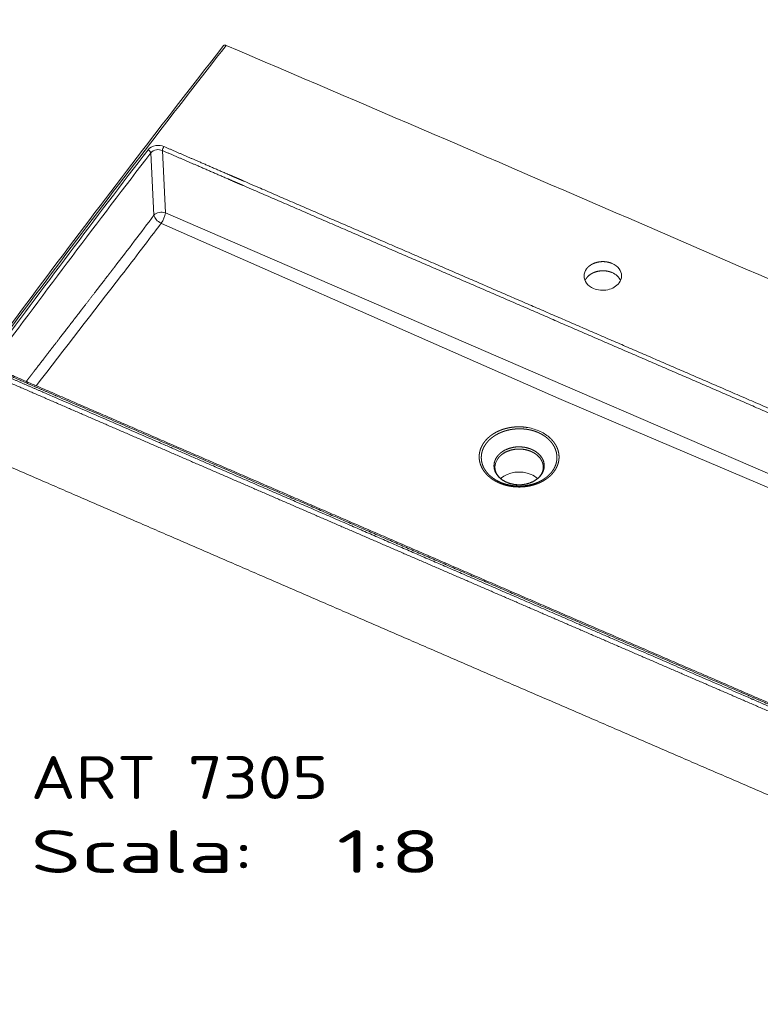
# Model space of a CAD drawing. Extents: x 0 to 420, y 0 to 297.
# Tile 6 of 8: x 262 to 349, y 73 to 188. Entities that reach past the tile are written whole.
import ezdxf
from ezdxf.enums import TextEntityAlignment as Align

# ---------------------------------------------------------------- set-up
doc = ezdxf.new("R2010")
doc.units = 0
doc.layers.get('0').update_dxf_attribs({"lineweight": 13})
doc.styles.get("Standard").update_dxf_attribs({"font": 'isocp.shx'})
doc.dimstyles.get("Standard").update_dxf_attribs({"dimtxt": 2.5, "dimasz": 2.5, "dimexe": 1.25, "dimexo": 0.625, "dimtad": 1, "dimcen": 2.5, "dimadec": 0, "dimazin": 0, "dimtfac": 1, "dimtmove": 0, "dimatfit": 0, "dimfxl": 0, "dimarcsym": 0})

# ---------------------------------------------------------------- blocks, each defined once
blk = doc.blocks.new('*D')
at = {"color": 7, "lineweight": 5, "ltscale": 0.273251}
blk.add_line((262.15, 257.49), (262.15, 268.42), dxfattribs=at)
at = {"color": 7, "lineweight": 5, "ltscale": 0.273063}
blk.add_line((290.15, 257.5), (290.15, 268.42), dxfattribs=at)
at = {"color": 7, "lineweight": 5, "ltscale": 0.271274}
blk.add_line((290.15, 257.5), (290.15, 268.35), dxfattribs=at)
at = {"color": 7, "lineweight": 5, "ltscale": 0.271459}
blk.add_line((352.59, 257.49), (352.59, 268.35), dxfattribs=at)
at = {"color": 7, "lineweight": 5, "ltscale": 0.111539}
blk.add_line((97, 261.34), (97, 265.8), dxfattribs=at)
at = {"color": 7, "lineweight": 5, "ltscale": 0.062727}
blk.add_line((153, 263.29), (153, 265.8), dxfattribs=at)
at = {"color": 7, "lineweight": 5}
for p, q in [((290.15, 266.42), (262.15, 266.42)), ((352.59, 266.35), (290.15, 266.35)), ((153, 263.8), (97, 263.8)), ((69.17, 260.1), (69.17, 238.1)), ((212.38, 255.1), (20.89, 255.1)), ((22.89, 255.1), (22.89, 229.1)), ((351.56, 255.49), (248.42, 255.49)), ((250.42, 225.99), (250.42, 255.49)), ((90.39, 243.1), (67.17, 243.1)), ((161, 234.64), (140.66, 234.64)), ((301.64, 225.99), (248.42, 225.99)), ((22.08, 96.41), (22.08, 188.38)), ((127, 188.38), (231.89, 188.38)), ((229.89, 142.38), (229.89, 188.38)), ((35.02, 186.38), (35.02, 73.48)), ((214.97, 186.38), (214.97, 73.48)), ((109.46, 180.84), (128.18, 172.31)), ((106.71, 151.26), (129.06, 140.4)), ((132.86, 142.38), (231.89, 142.38)), ((35.02, 75.48), (214.97, 75.48))]:
    blk.add_line(p, q, dxfattribs=at)
at = {"color": 7, "lineweight": 5, "ltscale": 0.499265}
blk.add_line((315.84, 235.53), (315.84, 255.5), dxfattribs=at)
at = {"color": 7, "lineweight": 5, "ltscale": 0.413614}
blk.add_line((166.65, 252.64), (166.65, 236.1), dxfattribs=at)
at = {"color": 7, "lineweight": 5, "ltscale": 0.316387}
for p, q in [((156, 245.1), (168.65, 245.1)), ((156, 241.1), (168.65, 241.1))]:
    blk.add_line(p, q, dxfattribs=at)
at = {"color": 7, "lineweight": 5, "ltscale": 0.211513}
for p, q in [((150, 241.1), (150, 232.64)), ((156, 241.1), (156, 232.64))]:
    blk.add_line(p, q, dxfattribs=at)
at = {"color": 7, "lineweight": 5, "ltscale": 0.33168}
blk.add_line((34.16, 229.1), (20.89, 229.1), dxfattribs=at)
at = {"color": 7, "lineweight": 5, "ltscale": 0.323602}
blk.add_line((33.02, 188.38), (20.08, 188.38), dxfattribs=at)
at = {"color": 7, "lineweight": 5, "ltscale": 0.499832}
blk.add_line((127, 188.38), (146.99, 188.38), dxfattribs=at)
at = {"color": 7, "lineweight": 5, "ltscale": 0.365396}
blk.add_line((144.99, 173.76), (144.99, 188.38), dxfattribs=at)
at = {"color": 7, "lineweight": 5, "ltscale": 0.386082}
blk.add_line((131.55, 173.76), (146.99, 173.76), dxfattribs=at)
at = {"color": 7, "lineweight": 5, "ltscale": 0.19068}
blk.add_line((27.71, 96.41), (20.08, 96.41), dxfattribs=at)
at = {"color": 7, "lineweight": 5}
for points in [[(264.08, 266.94), (262.15, 266.42), (264.08, 265.91)], [(288.22, 265.91), (290.15, 266.42), (288.22, 266.94)], [(292.08, 266.87), (290.15, 266.35), (292.08, 265.83)], [(350.66, 265.83), (352.59, 266.35), (350.66, 266.87)], [(98.93, 264.32), (97, 263.8), (98.93, 263.28)], [(151.07, 263.28), (153, 263.8), (151.07, 264.32)], [(68.66, 257.03), (69.17, 255.1), (69.69, 257.03)], [(23.41, 253.17), (22.89, 255.1), (22.37, 253.17)], [(250.93, 253.56), (250.42, 255.49), (249.9, 253.56)], [(316.36, 253.57), (315.84, 255.5), (315.32, 253.57)], [(166.13, 247.03), (166.65, 245.1), (167.17, 247.03)], [(69.69, 241.16), (69.17, 243.1), (68.66, 241.16)], [(167.17, 239.16), (166.65, 241.1), (166.13, 239.16)], [(315.32, 237.46), (315.84, 235.53), (316.36, 237.46)], [(148.07, 234.12), (150, 234.64), (148.07, 235.15)], [(157.93, 235.15), (156, 234.64), (157.93, 234.12)], [(22.37, 231.03), (22.89, 229.1), (23.41, 231.03)], [(249.9, 227.93), (250.42, 225.99), (250.93, 227.93)], [(22.6, 186.44), (22.08, 188.38), (21.56, 186.44)], [(145.51, 186.44), (144.99, 188.38), (144.47, 186.44)], [(230.41, 186.44), (229.89, 188.38), (229.37, 186.44)], [(123.78, 174.88), (121.81, 175.21), (123.36, 173.94)], [(144.47, 175.69), (144.99, 173.76), (145.51, 175.69)], [(126.21, 172.64), (128.18, 172.31), (126.64, 173.58)], [(122.9, 143.97), (120.94, 144.35), (122.45, 143.04)], [(229.37, 144.31), (229.89, 142.38), (230.41, 144.31)], [(127.09, 140.78), (129.06, 140.4), (127.54, 141.71)], [(21.56, 98.34), (22.08, 96.41), (22.6, 98.34)], [(36.96, 75.99), (35.02, 75.48), (36.96, 74.96)], [(213.04, 74.96), (214.97, 75.48), (213.04, 75.99)]]:
    blk.add_lwpolyline(points, dxfattribs=at)
for s, rotation, p, p2 in [('140', 360, (271.65, 268.42), (280.65, 268.42)), ('310', 360, (316.87, 268.35), (325.87, 268.35)), ('280', 360, (120.49, 265.8), (129.5, 265.8)), ('60', 450, (67.17, 246.19), (67.17, 252)), ('20', 450, (164.65, 246.84), (164.65, 252.64)), ('100', 90, (313.84, 241.01), (313.84, 250.02)), ('147.5', 90, (248.42, 233.04), (248.42, 248.45)), ('130', 450, (20.89, 237.6), (20.89, 246.6)), ('30', 360, (140.66, 236.64), (146.47, 236.64)), ('%%c', 335.4999, (110.29, 182.66), (113.02, 181.41)), ('35', 335.4999, (113.93, 181), (119.21, 178.59)), ('70', 90, (142.99, 178.17), (142.99, 183.97)), ('230', 90, (227.89, 160.87), (227.89, 169.88)), ('%%c', 334.0951, (107.58, 153.06), (110.28, 151.75)), ('45', 334.0951, (111.18, 151.31), (116.4, 148.77)), ('460', 90, (20.08, 137.89), (20.08, 146.89))]:
    blk.add_text(s, height=3, rotation=rotation, dxfattribs=at).set_placement(p, p2, align=Align.FIT)
blk.add_text('900', height=3, dxfattribs=at).set_placement((120.49, 77.48), (129.5, 77.48), align=Align.FIT)
blk = doc.blocks.new('BLOCK61')
at = {"color": 7, "lineweight": 5}
for s, p, p2 in [('ART 7305', (-570, -535.5), (-292.42, -535.5)), ('Scala:', (-570, -604.61), (-361.82, -604.61)), ('  1:8', (-361.82, -604.61), (-188.33, -604.61))]:
    blk.add_text(s, height=40, dxfattribs=at).set_placement(p, p2, align=Align.FIT)
blk = doc.blocks.new('BLOCK62')
at = {"color": 7, "lineweight": 5}
for p, q in [((-455.17, 9.47), (-458.07, 67.64)), ((-444.33, 11.67), (-447.23, 69.84)), ((-444.33, 11.67), (-73.77, -148.82)), ((-448.15, 1.85), (-147.36, -130.88)), ((-147.36, -130.88), (-77.22, -161.82)), ((282.11, -302.95), (-73.77, -148.82)), ((-7.24, -191.56), (-77.22, -161.82)), ((275.49, -311.69), (-7.24, -191.56))]:
    blk.add_line(p, q, dxfattribs=at)
at = {"color": 7, "lineweight": 5, "ltscale": 0.007575}
blk.add_line((-448.42, 1.97), (-448.15, 1.85), dxfattribs=at)
at = {"color": 7, "lineweight": 5, "ltscale": 2.52956e-05}
blk.add_line((-145.01, -203.5), (-145.01, -203.5), dxfattribs=at)
at = {"color": 7, "lineweight": 5, "ltscale": 2.52892e-05}
blk.add_line((-83.82, -230), (-83.82, -230), dxfattribs=at)
at = {"color": 7, "lineweight": 5}
for centre, radius, start, end in [((9913.67, -7891.93), 13081.53, 141.967067, 142.472653), ((9913.15, -7886.09), 13075.76, 141.978926, 142.484722), ((-29776.9, -68753.13), 74925.54, 66.5830183, 66.9057311), ((9801.32, -7807.74), 12941.14, 142.465261, 143.618021), ((9801.31, -7805.76), 12938.13, 142.465268, 143.61803), ((9803.06, -7806.49), 12937.97, 142.495099, 143.570973), ((9803.9, -7808.04), 12935.77, 142.495089, 143.570964), ((-3583.68, 2344.81), 3904.03, 322.36735, 323.25964), ((-3718.47, 2446.37), 4082.68, 322.36539, 323.22146), ((-29994.67, -69255.94), 75473.49, 66.2618683, 66.5830172), ((100785.28, -78169.02), 127901.7, 142.3525989, 142.4109828), ((-41.8, -56.51), 12.17, 143.01153, 156.02975)]:
    blk.add_arc(centre, radius, start, end, dxfattribs=at)
for centre, major_axis, ratio, start_param, end_param in [((-451.14, 66.26), (11.01, -0.12), 0.762189, 1.7805, 2.621891), ((-451.14, 66.26), (11, -0.11), 0.762322, 1.065372, 1.779319), ((-445.74, 71.58), (-1.19, -2.75), 0.325843, 4.067612, 5.532681), ((-460.65, 68.56), (2.38, -1.83), 0.567455, 0.514918, 1.980994), ((-451.14, 64.29), (8, -0.38), 0.801609, 1.812702, 2.654142), ((-451.14, 64.3), (8, -0.36), 0.801532, 1.096292, 1.810325), ((-448.28, 7), (7.99, 0.4), 0.654047, 1.020518, 2.576244), ((-448.28, 7), (-6.41, 4.79), 0.552128, 0.507553, 1.941551), ((-448.28, 7), (-3.35, -7.27), 0.303322, 0.953773, 2.398289), ((-36.34, -47.24), (17.5, 0.18), 0.763332, 6.274737, 7.325781), ((-36.34, -47.24), (17.5, 0.18), 0.763054, 2.613164, 3.133003), ((-36.34, -55.76), (17.5, 0.18), 0.763317, 0.316272, 1.042426), ((-36.34, -47.24), (17.5, 0.18), 0.763109, 3.133071, 4.183937), ((-36.34, -47.24), (17.5, 0.18), 0.763139, 4.184088, 5.754892), ((-36.34, -47.24), (17.5, 0.18), 0.763226, 5.754938, 6.274832), ((-113.06, -215.52), (36.23, -2.68), 0.753228, 1.138157, 1.479496), ((-113.72, -214.63), (36.3, -1.97), 0.730509, 0.757181, 1.101905), ((-114.42, -225.89), (22.56, -0.02), 0.7551, 2.621643, 3.141556), ((-114.44, -247.35), (-22.56, 0.02), 0.755096, 4.192449, 5.582455), ((-114.44, -247.35), (22.56, -0.02), 0.755096, 0.700729, 1.050856)]:
    blk.add_ellipse(centre, major_axis=major_axis, ratio=ratio, start_param=start_param, end_param=end_param, dxfattribs=at)
for points, degree, knots in [([(-390.08, 167.78), (-390.08, 167.79), (-390.07, 167.8), (-390.07, 167.8), (-389.95, 167.94), (-389.81, 168.05), (-389.65, 168.13), (-389.28, 168.23), (-388.84, 168.24), (-388.6, 168.21), (-388.28, 168.14), (-387.96, 168.03), (-387.88, 168), (-387.8, 167.97), (-387.72, 167.93)], 5, [1.622401, 1.622401, 1.622401, 1.622401, 1.622401, 1.622401, 1.713044, 1.713044, 1.713044, 3.42891, 3.42891, 3.42891, 5.144908, 5.144908, 5.144908, 5.674987, 5.674987, 5.674987, 5.674987, 5.674987, 5.674987]), ([(-445.74, 73.55), (-434.56, 68.7), (-423.35, 63.85), (-412.09, 58.97), (-397.6, 52.7), (-382.93, 46.34), (-379.89, 45.03), (-374.96, 42.89), (-370.02, 40.75), (-368.41, 40.05), (-307.96, 13.87), (-247.5, -12.31), (-185.42, -39.2), (-126.86, -64.56), (-68.29, -89.93)], 5, [0, 0, 0, 0, 0, 0, 114.894097, 114.894097, 114.894097, 144.758508, 144.758508, 144.758508, 163.301875, 163.301875, 163.301875, 736.904108, 736.904108, 736.904108, 736.904108, 736.904108, 736.904108]), ([(-447.23, 69.84), (-436.04, 64.99), (-424.83, 60.14), (-413.56, 55.26), (-399.08, 48.99), (-384.4, 42.63), (-381.37, 41.32), (-376.44, 39.19), (-371.5, 37.05), (-369.88, 36.35), (-308.72, 9.87), (-247.56, -16.62), (-188.29, -42.28), (-129.03, -67.95), (-69.76, -93.61)], 5, [0, 0, 0, 0, 0, 0, 114.899559, 114.899559, 114.899559, 144.765517, 144.765517, 144.765517, 163.311669, 163.311669, 163.311669, 743.801819, 743.801819, 743.801819, 743.801819, 743.801819, 743.801819]), ([(-27.64, -35.61), (-29.8, -34.68), (-32.15, -34.05), (-34.61, -33.74), (-39.23, -33.79), (-43.61, -34.96), (-45.53, -35.73), (-48.01, -37.14), (-50.03, -38.94), (-50.58, -39.49), (-51.07, -40.06), (-51.52, -40.66)], 5, [0, 0, 0, 0, 0, 0, 21.152755, 21.152755, 21.152755, 39.438224, 39.438224, 39.438224, 46.843873, 46.843873, 46.843873, 46.843873, 46.843873, 46.843873]), ([(-574.24, -145.78), (-573.58, -144.91), (-572.91, -144.05), (-571.41, -142.11), (-569.91, -140.16), (-568.41, -138.21), (-567.58, -137.12), (-563.36, -131.65), (-559.15, -126.18), (-556.01, -122.1), (-550.15, -114.5), (-544.31, -106.93), (-541.84, -103.72), (-538.54, -99.44), (-535.24, -95.16), (-534.42, -94.09), (-530.3, -88.74), (-526.17, -83.39), (-522.87, -79.11), (-516.27, -70.54), (-509.7, -62.03), (-506.51, -57.89), (-502.43, -52.6), (-498.36, -47.33), (-497.56, -46.28), (-495.95, -44.19), (-494.33, -42.1), (-493.53, -41.06), (-492.72, -40.01), (-491.92, -38.97)], 5, [0, 0, 0, 0, 0, 0, 10.326767, 10.326767, 10.326767, 23.208291, 23.208291, 23.208291, 75.472393, 75.472393, 75.472393, 114.041152, 114.041152, 114.041152, 126.886631, 126.886631, 126.886631, 178.275299, 178.275299, 178.275299, 229.819106, 229.819106, 229.819106, 242.548868, 242.548868, 242.548868, 255.278631, 255.278631, 255.278631, 255.278631, 255.278631, 255.278631]), ([(-27.64, -44.14), (-29.8, -43.2), (-32.16, -42.57), (-34.62, -42.27), (-39.23, -42.31), (-43.61, -43.48), (-45.54, -44.26), (-48.01, -45.67), (-50.04, -47.46), (-50.58, -48.01), (-51.08, -48.59), (-51.53, -49.19)], 5, [0, 0, 0, 0, 0, 0, 21.153658, 21.153658, 21.153658, 39.439377, 39.439377, 39.439377, 46.844733, 46.844733, 46.844733, 46.844733, 46.844733, 46.844733]), ([(309.19, -253.4), (298, -248.56), (286.79, -243.7), (275.52, -238.82), (261.03, -232.55), (246.35, -226.19), (243.32, -224.88), (238.38, -222.74), (233.44, -220.6), (231.83, -219.9), (171.23, -193.66), (110.64, -167.42), (49.11, -140.77), (-9.59, -115.35), (-68.29, -89.93)], 5, [0, 0, 0, 0, 0, 0, 114.916977, 114.916977, 114.916977, 144.787898, 144.787898, 144.787898, 163.342939, 163.342939, 163.342939, 738.280924, 738.280924, 738.280924, 738.280924, 738.280924, 738.280924]), ([(307.71, -257.12), (296.52, -252.27), (285.31, -247.41), (274.04, -242.53), (259.56, -236.26), (244.88, -229.9), (241.84, -228.58), (236.91, -226.45), (231.97, -224.31), (230.36, -223.61), (169.2, -197.11), (108.04, -170.62), (48.77, -144.95), (-10.49, -119.28), (-69.76, -93.61)], 5, [0, 0, 0, 0, 0, 0, 114.911702, 114.911702, 114.911702, 144.781062, 144.781062, 144.781062, 163.333366, 163.333366, 163.333366, 743.8126, 743.8126, 743.8126, 743.8126, 743.8126, 743.8126]), ([(-614.92, -131.31), (-593.79, -140.48), (-572.91, -149.55), (-551.63, -158.78), (-475.01, -192.01), (-398.38, -225.24), (-338.6, -251.15), (-282.04, -275.65), (-227.29, -299.37)], 5, [138.68437, 138.68437, 138.68437, 138.68437, 138.68437, 138.68437, 323.193918, 323.193918, 323.193918, 763.38495, 763.38495, 763.38495, 763.38495, 763.38495, 763.38495]), ([(-602.63, -134.76), (-582.11, -143.67), (-561.71, -152.52), (-540.9, -161.55), (-466.59, -193.78), (-392.28, -226), (-334.3, -251.13), (-279.4, -274.91), (-226.21, -297.95)], 5, [152.495311, 152.495311, 152.495311, 152.495311, 152.495311, 152.495311, 330.723205, 330.723205, 330.723205, 758.359645, 758.359645, 758.359645, 758.359645, 758.359645, 758.359645]), ([(-225.02, -297.16), (-230.27, -294.89), (-240.82, -290.32), (-256.7, -283.44), (-272.71, -276.5), (-288.83, -269.52), (-305.04, -262.5), (-321.31, -255.45), (-337.61, -248.38), (-353.92, -241.32), (-370.19, -234.26), (-386.41, -227.24), (-402.53, -220.25), (-418.54, -213.31), (-434.43, -206.42), (-450.19, -199.58), (-465.84, -192.8), (-481.4, -186.05), (-496.9, -179.33), (-512.31, -172.64), (-527.6, -166.01), (-542.7, -159.46), (-557.59, -153), (-572.31, -146.62), (-586.9, -140.29), (-596.6, -136.08), (-601.44, -133.98)], 3, [0, 0, 0, 0, 17.171486, 34.483028, 51.932066, 69.504738, 87.178135, 104.922556, 122.703764, 140.485244, 158.235967, 175.916058, 193.495672, 210.951716, 228.270107, 245.448039, 262.496232, 279.441198, 296.327491, 313.169909, 329.858928, 346.32037, 362.541434, 378.557027, 394.436095, 410.267962, 410.267962, 410.267962, 410.267962]), ([(-107.74, -188.59), (-107.86, -188.57), (-107.97, -188.56), (-108.07, -188.54), (-108.8, -188.44), (-109.53, -188.36), (-110.12, -188.3), (-110.83, -188.24), (-111.52, -188.2), (-111.64, -188.19), (-111.9, -188.17), (-112.15, -188.16), (-112.28, -188.15), (-112.58, -188.14), (-112.88, -188.13), (-113.07, -188.12), (-113.42, -188.11), (-113.76, -188.1), (-113.93, -188.1), (-114.23, -188.1), (-114.51, -188.1), (-114.67, -188.1), (-114.91, -188.1), (-115.15, -188.1), (-115.27, -188.1), (-115.64, -188.1), (-116.01, -188.11), (-116.27, -188.12), (-116.81, -188.14), (-117.34, -188.17), (-117.62, -188.18), (-118.2, -188.22), (-118.75, -188.27), (-119.02, -188.29), (-119.57, -188.34), (-120.11, -188.4), (-120.37, -188.43), (-120.91, -188.5), (-121.43, -188.57), (-121.69, -188.61), (-122.24, -188.69), (-122.77, -188.78), (-123.05, -188.83), (-123.6, -188.93), (-124.16, -189.03), (-124.43, -189.09), (-125.4, -189.3), (-126.34, -189.52), (-127, -189.7), (-127.92, -189.95), (-128.82, -190.23), (-129.09, -190.31), (-129.74, -190.53), (-130.39, -190.75), (-130.77, -190.89), (-131.71, -191.24), (-132.61, -191.61), (-133.14, -191.84), (-134.22, -192.32), (-135.27, -192.84), (-135.79, -193.11), (-136.83, -193.67), (-137.82, -194.26), (-138.31, -194.56), (-139.6, -195.39), (-140.82, -196.27), (-141.55, -196.84), (-142.99, -198.04), (-144.31, -199.32), (-144.95, -199.98), (-145.62, -200.74), (-146.25, -201.52), (-146.32, -201.6), (-146.45, -201.76), (-146.57, -201.92), (-146.64, -202.01), (-146.7, -202.09), (-146.76, -202.17)], 5, [0, 0, 0, 0, 0, 0, 3.120359, 3.120359, 3.120359, 19.758657, 19.758657, 19.758657, 23.539388, 23.539388, 23.539388, 27.32012, 27.32012, 27.32012, 32.556527, 32.556527, 32.556527, 37.874653, 37.874653, 37.874653, 41.678764, 41.678764, 41.678764, 45.679724, 45.679724, 45.679724, 53.526202, 53.526202, 53.526202, 63.127328, 63.127328, 63.127328, 72.834026, 72.834026, 72.834026, 82.340594, 82.340594, 82.340594, 91.795327, 91.795327, 91.795327, 102.320206, 102.320206, 102.320206, 112.845085, 112.845085, 112.845085, 139.577788, 139.577788, 139.577788, 150.831856, 150.831856, 150.831856, 167.443859, 167.443859, 167.443859, 192.01738, 192.01738, 192.01738, 217.639193, 217.639193, 217.639193, 243.456126, 243.456126, 243.456126, 286.509798, 286.509798, 286.509798, 330.784182, 330.784182, 330.784182, 335.880628, 335.880628, 335.880628, 340.977074, 340.977074, 340.977074, 340.977074, 340.977074, 340.977074]), ([(-96.78, -193.38), (-96.87, -193.34), (-96.97, -193.3), (-97.06, -193.26), (-97.72, -192.99), (-98.38, -192.73), (-98.94, -192.52), (-99.64, -192.27), (-100.34, -192.04), (-100.48, -192), (-100.75, -191.91), (-101.03, -191.83), (-101.17, -191.79), (-101.82, -191.59), (-102.47, -191.42), (-102.97, -191.29), (-103.58, -191.14), (-104.18, -191.01), (-104.29, -190.98), (-104.53, -190.93), (-104.76, -190.89), (-104.88, -190.86), (-105.11, -190.81), (-105.34, -190.77), (-105.46, -190.75), (-105.85, -190.67), (-106.24, -190.61), (-106.5, -190.56), (-106.9, -190.5), (-107.29, -190.44), (-107.42, -190.42), (-107.68, -190.39), (-107.93, -190.35), (-108.06, -190.34), (-108.43, -190.29), (-108.8, -190.25), (-109.03, -190.22), (-109.76, -190.15), (-110.48, -190.09), (-110.94, -190.05), (-111.52, -190.02), (-112.09, -190), (-112.2, -189.99), (-112.44, -189.98), (-112.68, -189.98), (-112.78, -189.97), (-113.18, -189.97), (-113.57, -189.96), (-113.84, -189.96), (-114.24, -189.96), (-114.63, -189.96), (-114.77, -189.97), (-115.03, -189.97), (-115.29, -189.98), (-115.39, -189.98), (-116.04, -190), (-116.68, -190.03), (-117.17, -190.06), (-117.93, -190.12), (-118.67, -190.19), (-118.92, -190.22), (-119.44, -190.27), (-119.95, -190.34), (-120.21, -190.37), (-120.76, -190.45), (-121.29, -190.53), (-121.58, -190.58), (-122.14, -190.67), (-122.69, -190.77), (-122.97, -190.83), (-124.09, -191.05), (-125.19, -191.31), (-126, -191.52), (-127.05, -191.82), (-128.09, -192.15), (-128.35, -192.23), (-128.99, -192.45), (-129.63, -192.67), (-130, -192.81), (-130.63, -193.06), (-131.25, -193.31), (-131.52, -193.42), (-132.04, -193.64), (-132.55, -193.88), (-132.81, -193.99), (-133.59, -194.36), (-134.36, -194.75), (-134.87, -195.03), (-135.87, -195.58), (-136.84, -196.17), (-137.31, -196.47), (-138.55, -197.3), (-139.73, -198.17), (-140.44, -198.74), (-141.66, -199.8), (-142.78, -200.91), (-143.26, -201.41), (-143.81, -202.02), (-144.33, -202.65), (-144.42, -202.75), (-144.59, -202.96), (-144.76, -203.18), (-144.85, -203.29), (-144.93, -203.39), (-145.01, -203.5)], 5, [0, 0, 0, 0, 0, 0, 2.324429, 2.324429, 2.324429, 16.051495, 16.051495, 16.051495, 19.428473, 19.428473, 19.428473, 22.80545, 22.80545, 22.80545, 35.234612, 35.234612, 35.234612, 38.316614, 38.316614, 38.316614, 41.341524, 41.341524, 41.341524, 44.366434, 44.366434, 44.366434, 51.558012, 51.558012, 51.558012, 55.153805, 55.153805, 55.153805, 58.749599, 58.749599, 58.749599, 65.63503, 65.63503, 65.63503, 79.711721, 79.711721, 79.711721, 83.365156, 83.365156, 83.365156, 87.129263, 87.129263, 87.129263, 95.83318, 95.83318, 95.83318, 100.185144, 100.185144, 100.185144, 104.734926, 104.734926, 104.734926, 121.931817, 121.931817, 121.931817, 131.543777, 131.543777, 131.543777, 141.069111, 141.069111, 141.069111, 152.062434, 152.062434, 152.062434, 163.055758, 163.055758, 163.055758, 197.126486, 197.126486, 197.126486, 208.944949, 208.944949, 208.944949, 226.039901, 226.039901, 226.039901, 238.697784, 238.697784, 238.697784, 251.355668, 251.355668, 251.355668, 277.892101, 277.892101, 277.892101, 304.532087, 304.532087, 304.532087, 349.058445, 349.058445, 349.058445, 384.23979, 384.23979, 384.23979, 391.360636, 391.360636, 391.360636, 398.481482, 398.481482, 398.481482, 398.481482, 398.481482, 398.481482]), ([(-146.76, -202.17), (-146.83, -202.25), (-146.89, -202.34), (-146.95, -202.42), (-147.58, -203.27), (-148.16, -204.15), (-148.67, -205), (-149.22, -206.04), (-149.71, -207.1), (-149.77, -207.25), (-149.9, -207.54), (-150.03, -207.84), (-150.09, -207.99), (-150.37, -208.7), (-150.62, -209.43), (-150.81, -210.03), (-151.04, -210.87), (-151.22, -211.72), (-151.27, -211.94), (-151.35, -212.39), (-151.43, -212.83), (-151.46, -213.05), (-151.63, -214.3), (-151.72, -215.59), (-151.72, -216.71), (-151.63, -218.1), (-151.42, -219.49), (-151.38, -219.7), (-151.29, -220.22), (-151.19, -220.74), (-151.12, -221.04), (-150.94, -221.75), (-150.73, -222.48), (-150.6, -222.9), (-150.35, -223.61), (-150.08, -224.31), (-149.97, -224.59), (-149.65, -225.33), (-149.28, -226.09), (-149.04, -226.56), (-148.67, -227.24), (-148.26, -227.92), (-148.14, -228.11), (-147.57, -229.01), (-146.95, -229.89), (-146.41, -230.59), (-145.68, -231.48), (-144.88, -232.35), (-144.71, -232.52), (-144.31, -232.94), (-143.89, -233.35), (-143.64, -233.6), (-142.96, -234.23), (-142.24, -234.86), (-141.77, -235.25), (-141.09, -235.8), (-140.37, -236.33), (-140.15, -236.49), (-139.49, -236.96), (-138.8, -237.42), (-138.33, -237.72), (-137.28, -238.37), (-136.18, -238.99), (-135.57, -239.31), (-134.82, -239.69), (-134.06, -240.05), (-133.91, -240.12), (-133.64, -240.24), (-133.37, -240.37), (-133.23, -240.43), (-133.09, -240.49), (-132.95, -240.55), (-132.94, -240.55), (-132.94, -240.56), (-132.94, -240.56)], 5, [0, 0, 0, 0, 0, 0, 6.334469, 6.334469, 6.334469, 63.14225, 63.14225, 63.14225, 72.156243, 72.156243, 72.156243, 81.170236, 81.170236, 81.170236, 114.963223, 114.963223, 114.963223, 126.616293, 126.616293, 126.616293, 138.269362, 138.269362, 138.269362, 191.599926, 191.599926, 191.599926, 201.541032, 201.541032, 201.541032, 214.988506, 214.988506, 214.988506, 233.130215, 233.130215, 233.130215, 245.219202, 245.219202, 245.219202, 265.307024, 265.307024, 265.307024, 273.493964, 273.493964, 273.493964, 303.305628, 303.305628, 303.305628, 310.953708, 310.953708, 310.953708, 321.634841, 321.634841, 321.634841, 339.590528, 339.590528, 339.590528, 347.09934, 347.09934, 347.09934, 362.768326, 362.768326, 362.768326, 381.239286, 381.239286, 381.239286, 385.120868, 385.120868, 385.120868, 389.054411, 389.054411, 389.054411, 389.136071, 389.136071, 389.136071, 389.136071, 389.136071, 389.136071]), ([(-96.78, -193.38), (-96.68, -193.43), (-96.58, -193.47), (-96.46, -193.53), (-95.8, -193.82), (-95.16, -194.12), (-94.63, -194.39), (-93.89, -194.78), (-93.18, -195.18), (-92.96, -195.3), (-92.25, -195.72), (-91.57, -196.15), (-91.12, -196.45), (-90.61, -196.8), (-90.12, -197.15), (-90.04, -197.21), (-89.88, -197.33), (-89.72, -197.45), (-89.64, -197.51), (-89.32, -197.75), (-89.01, -197.99), (-88.78, -198.17), (-88.41, -198.48), (-88.06, -198.78), (-87.93, -198.89), (-87.65, -199.13), (-87.38, -199.38), (-87.25, -199.5), (-86.75, -199.96), (-86.29, -200.42), (-85.96, -200.75), (-85.6, -201.14), (-85.25, -201.53), (-85.19, -201.6), (-85.07, -201.74), (-84.95, -201.87), (-84.89, -201.94), (-84.75, -202.11), (-84.6, -202.28), (-84.51, -202.4), (-84.34, -202.61), (-84.17, -202.82), (-84.09, -202.93), (-83.95, -203.11), (-83.81, -203.29), (-83.75, -203.37), (-83.64, -203.52), (-83.53, -203.66), (-83.48, -203.74), (-83.32, -203.96), (-83.16, -204.19), (-83.05, -204.35), (-82.71, -204.86), (-82.4, -205.37), (-82.19, -205.72), (-81.89, -206.24), (-81.62, -206.76), (-81.53, -206.94), (-81.35, -207.29), (-81.19, -207.63), (-81.11, -207.81), (-80.94, -208.17), (-80.79, -208.54), (-80.71, -208.73), (-80.56, -209.11), (-80.41, -209.49), (-80.35, -209.68), (-80.14, -210.28), (-79.96, -210.88), (-79.84, -211.29), (-79.69, -211.89), (-79.56, -212.49), (-79.52, -212.69), (-79.36, -213.53), (-79.25, -214.37), (-79.18, -215.01), (-79.12, -216.06), (-79.13, -217.11), (-79.14, -217.54), (-79.19, -218.41), (-79.29, -219.27), (-79.35, -219.71), (-79.5, -220.58), (-79.69, -221.44), (-79.8, -221.87), (-80.16, -223.17), (-80.62, -224.45), (-80.98, -225.29), (-81.59, -226.55), (-82.3, -227.77), (-82.55, -228.17), (-82.88, -228.68), (-83.22, -229.18), (-83.29, -229.28), (-83.44, -229.49), (-83.59, -229.7), (-83.67, -229.8), (-83.75, -229.9), (-83.82, -230)], 5, [0, 0, 0, 0, 0, 0, 2.439778, 2.439778, 2.439778, 16.273531, 16.273531, 16.273531, 22.406042, 22.406042, 22.406042, 36.468871, 36.468871, 36.468871, 39.229263, 39.229263, 39.229263, 41.992724, 41.992724, 41.992724, 50.45535, 50.45535, 50.45535, 56.345006, 56.345006, 56.345006, 62.111147, 62.111147, 62.111147, 78.055143, 78.055143, 78.055143, 81.3376, 81.3376, 81.3376, 84.620057, 84.620057, 84.620057, 89.773652, 89.773652, 89.773652, 95.01381, 95.01381, 95.01381, 98.719229, 98.719229, 98.719229, 102.520824, 102.520824, 102.520824, 109.971539, 109.971539, 109.971539, 128.053317, 128.053317, 128.053317, 137.076462, 137.076462, 137.076462, 146.099607, 146.099607, 146.099607, 156.226807, 156.226807, 156.226807, 166.354008, 166.354008, 166.354008, 187.989557, 187.989557, 187.989557, 198.996957, 198.996957, 198.996957, 233.675368, 233.675368, 233.675368, 257.619002, 257.619002, 257.619002, 282.313109, 282.313109, 282.313109, 307.239445, 307.239445, 307.239445, 357.764228, 357.764228, 357.764228, 383.229587, 383.229587, 383.229587, 389.947441, 389.947441, 389.947441, 396.665295, 396.665295, 396.665295, 396.665295, 396.665295, 396.665295]), ([(-86.35, -197.85), (-86.22, -197.97), (-86.09, -198.08), (-85.94, -198.21), (-85.42, -198.68), (-84.94, -199.14), (-84.59, -199.48), (-84.2, -199.89), (-83.82, -200.3), (-83.75, -200.37), (-83.62, -200.52), (-83.49, -200.66), (-83.42, -200.74), (-83.16, -201.04), (-82.91, -201.33), (-82.72, -201.55), (-82.48, -201.86), (-82.25, -202.16), (-82.19, -202.23), (-82.06, -202.39), (-81.94, -202.55), (-81.88, -202.63), (-81.71, -202.87), (-81.53, -203.12), (-81.42, -203.28), (-81.18, -203.63), (-80.95, -203.97), (-80.84, -204.15), (-80.61, -204.51), (-80.4, -204.87), (-80.29, -205.04), (-80.09, -205.4), (-79.89, -205.76), (-79.8, -205.94), (-79.61, -206.3), (-79.43, -206.65), (-79.35, -206.83), (-79.17, -207.2), (-79.01, -207.57), (-78.93, -207.77), (-78.77, -208.15), (-78.62, -208.54), (-78.54, -208.73), (-78.32, -209.34), (-78.12, -209.95), (-78, -210.36), (-77.84, -210.98), (-77.69, -211.59), (-77.65, -211.8), (-77.56, -212.21), (-77.49, -212.62), (-77.45, -212.82), (-77.35, -213.47), (-77.27, -214.12), (-77.23, -214.55), (-77.19, -215.21), (-77.17, -215.86), (-77.17, -216.08), (-77.17, -216.51), (-77.18, -216.95), (-77.18, -217.16), (-77.22, -217.83), (-77.28, -218.49), (-77.33, -218.94), (-77.45, -219.83), (-77.63, -220.71), (-77.72, -221.15), (-78.06, -222.48), (-78.49, -223.78), (-78.83, -224.65), (-79.5, -226.13), (-80.3, -227.56), (-80.66, -228.16), (-81.09, -228.83), (-81.56, -229.49), (-81.62, -229.58), (-81.75, -229.75), (-81.88, -229.93), (-81.94, -230.01), (-82.01, -230.1), (-82.07, -230.19)], 5, [0, 0, 0, 0, 0, 0, 5.332943, 5.332943, 5.332943, 21.257208, 21.257208, 21.257208, 24.744972, 24.744972, 24.744972, 28.22648, 28.22648, 28.22648, 38.728712, 38.728712, 38.728712, 42.70857, 42.70857, 42.70857, 46.622701, 46.622701, 46.622701, 54.410268, 54.410268, 54.410268, 63.26165, 63.26165, 63.26165, 72.160497, 72.160497, 72.160497, 81.021516, 81.021516, 81.021516, 89.882535, 89.882535, 89.882535, 99.685731, 99.685731, 99.685731, 109.488928, 109.488928, 109.488928, 130.479526, 130.479526, 130.479526, 141.127268, 141.127268, 141.127268, 151.775009, 151.775009, 151.775009, 174.608927, 174.608927, 174.608927, 186.142651, 186.142651, 186.142651, 197.676375, 197.676375, 197.676375, 221.4849, 221.4849, 221.4849, 245.511633, 245.511633, 245.511633, 294.264159, 294.264159, 294.264159, 329.519619, 329.519619, 329.519619, 334.865919, 334.865919, 334.865919, 340.21222, 340.21222, 340.21222, 340.21222, 340.21222, 340.21222]), ([(-145.01, -203.5), (-145.08, -203.59), (-145.14, -203.67), (-145.2, -203.75), (-145.81, -204.58), (-146.38, -205.44), (-146.87, -206.26), (-147.48, -207.42), (-148, -208.6), (-148.12, -208.89), (-148.45, -209.72), (-148.75, -210.59), (-148.92, -211.18), (-149.12, -211.92), (-149.28, -212.68), (-149.31, -212.82), (-149.36, -213.11), (-149.41, -213.4), (-149.44, -213.54), (-149.59, -214.5), (-149.68, -215.49), (-149.72, -216.36), (-149.7, -217.47), (-149.61, -218.61), (-149.59, -218.82), (-149.54, -219.25), (-149.48, -219.67), (-149.45, -219.88), (-149.32, -220.64), (-149.16, -221.41), (-149.02, -221.98), (-148.79, -222.76), (-148.53, -223.54), (-148.46, -223.74), (-148.31, -224.14), (-148.15, -224.54), (-148.07, -224.74), (-147.79, -225.4), (-147.47, -226.07), (-147.24, -226.53), (-146.87, -227.2), (-146.48, -227.86), (-146.36, -228.05), (-145.81, -228.92), (-145.2, -229.78), (-144.68, -230.47), (-143.96, -231.33), (-143.18, -232.17), (-143.02, -232.34), (-142.4, -232.98), (-141.75, -233.6), (-141.25, -234.05), (-140.35, -234.82), (-139.38, -235.57), (-138.97, -235.88), (-138.11, -236.49), (-137.22, -237.08), (-136.75, -237.37), (-135.76, -237.97), (-134.72, -238.53), (-134.18, -238.82), (-133.51, -239.15), (-132.84, -239.46), (-132.73, -239.51), (-132.51, -239.61), (-132.29, -239.71), (-132.19, -239.75), (-132.08, -239.8), (-131.97, -239.85)], 5, [0, 0, 0, 0, 0, 0, 6.520081, 6.520081, 6.520081, 64.953069, 64.953069, 64.953069, 83.521501, 83.521501, 83.521501, 117.945589, 117.945589, 117.945589, 125.944845, 125.944845, 125.944845, 133.9441, 133.9441, 133.9441, 179.1417, 179.1417, 179.1417, 189.326379, 189.326379, 189.326379, 199.497525, 199.497525, 199.497525, 225.936113, 225.936113, 225.936113, 235.051538, 235.051538, 235.051538, 244.145939, 244.145939, 244.145939, 264.996759, 264.996759, 264.996759, 273.413407, 273.413407, 273.413407, 303.947742, 303.947742, 303.947742, 311.785376, 311.785376, 311.785376, 333.400462, 333.400462, 333.400462, 348.783234, 348.783234, 348.783234, 364.93142, 364.93142, 364.93142, 382.307083, 382.307083, 382.307083, 385.581625, 385.581625, 385.581625, 388.856167, 388.856167, 388.856167, 388.856167, 388.856167, 388.856167]), ([(-134.76, -215.7), (-133.24, -213.69), (-131.29, -211.89), (-129, -210.36), (-123.02, -207.51), (-116.14, -206.47), (-112.09, -206.51), (-107.76, -207.26), (-103.82, -208.72), (-103.46, -208.86), (-103.11, -209), (-102.77, -209.15)], 5, [0, 0, 0, 0, 0, 0, 28.239962, 28.239962, 28.239962, 66.309024, 66.309024, 66.309024, 70.098047, 70.098047, 70.098047, 70.098047, 70.098047, 70.098047]), ([(-134, -217.42), (-132.77, -215.79), (-131.24, -214.31), (-129.48, -213), (-124.2, -210.03), (-117.89, -208.64), (-113.74, -208.45), (-109.07, -209.04), (-104.81, -210.48), (-104.26, -210.68), (-103.73, -210.89), (-103.2, -211.12)], 5, [0, 0, 0, 0, 0, 0, 23.562924, 23.562924, 23.562924, 63.534866, 63.534866, 63.534866, 69.451872, 69.451872, 69.451872, 69.451872, 69.451872, 69.451872]), ([(-91.86, -225.91), (-91.86, -223.89), (-92.25, -221.88), (-93.04, -219.93), (-95.12, -216.64), (-98.19, -213.91), (-99.73, -212.83), (-101.41, -211.89), (-103.2, -211.12)], 5, [0, 0, 0, 0, 0, 0, 25.027879, 25.027879, 25.027879, 45.223608, 45.223608, 45.223608, 45.223608, 45.223608, 45.223608]), ([(-94.09, -233.31), (-92.59, -231.34), (-91.49, -229.16), (-90.88, -226.86), (-90.69, -222.28), (-92.38, -217.91), (-93.64, -215.9), (-96.09, -213.17), (-99.22, -210.97), (-100.35, -210.29), (-101.53, -209.68), (-102.77, -209.15)], 5, [0, 0, 0, 0, 0, 0, 27.761249, 27.761249, 27.761249, 54.297636, 54.297636, 54.297636, 67.804441, 67.804441, 67.804441, 67.804441, 67.804441, 67.804441]), ([(-134.76, -215.7), (-136.26, -217.67), (-137.35, -219.84), (-137.96, -222.15), (-138.16, -226.73), (-136.47, -231.1), (-135.21, -233.11), (-132.75, -235.84), (-129.62, -238.04), (-128.5, -238.72), (-127.31, -239.32), (-126.08, -239.86)], 5, [0, 0, 0, 0, 0, 0, 27.755006, 27.755006, 27.755006, 54.26285, 54.26285, 54.26285, 67.756948, 67.756948, 67.756948, 67.756948, 67.756948, 67.756948]), ([(-125.94, -239.88), (-126.07, -239.83), (-126.33, -239.71), (-126.71, -239.54), (-127.09, -239.36), (-127.46, -239.17), (-127.83, -238.97), (-128.19, -238.78), (-128.54, -238.57), (-128.9, -238.36), (-129.25, -238.14), (-129.61, -237.91), (-129.96, -237.68), (-130.3, -237.44), (-130.63, -237.19), (-130.96, -236.94), (-131.27, -236.69), (-131.57, -236.44), (-131.85, -236.2), (-132.11, -235.96), (-132.37, -235.72), (-132.62, -235.48), (-132.86, -235.24), (-133.1, -234.99), (-133.33, -234.74), (-133.56, -234.48), (-133.78, -234.22), (-134, -233.94), (-134.22, -233.67), (-134.42, -233.39), (-134.62, -233.11), (-134.81, -232.83), (-134.99, -232.55), (-135.19, -232.22), (-135.4, -231.86), (-135.61, -231.46), (-135.81, -231.06), (-135.98, -230.67), (-136.14, -230.29), (-136.26, -229.95), (-136.38, -229.63), (-136.47, -229.33), (-136.56, -229.04), (-136.63, -228.74), (-136.71, -228.44), (-136.77, -228.14), (-136.82, -227.84), (-136.88, -227.5), (-136.92, -227.13), (-136.96, -226.71), (-136.98, -226.3), (-136.99, -226.02), (-136.99, -225.88)], 3, [0, 0, 0, 0, 0.423579, 0.845011, 1.26389, 1.680241, 2.094001, 2.505109, 2.913508, 3.319143, 3.745393, 4.168432, 4.588208, 5.004674, 5.417786, 5.82751, 6.233812, 6.636645, 6.992651, 7.345873, 7.696328, 8.044012, 8.388927, 8.73108, 9.070479, 9.407139, 9.761756, 10.11333, 10.461893, 10.807484, 11.150146, 11.48993, 11.826892, 12.161093, 12.619462, 13.072868, 13.521533, 13.965691, 14.357662, 14.746468, 15.059809, 15.371704, 15.681555, 15.990168, 16.29705, 16.602915, 16.907386, 17.21107, 17.628488, 18.044949, 18.460363, 18.875465, 18.875465, 18.875465, 18.875465]), ([(-91.86, -225.91), (-91.86, -226.03), (-91.87, -226.28), (-91.88, -226.63), (-91.91, -226.95), (-91.94, -227.25), (-91.98, -227.55), (-92.03, -227.85), (-92.08, -228.15), (-92.14, -228.45), (-92.21, -228.75), (-92.28, -229.02), (-92.35, -229.26), (-92.41, -229.46), (-92.48, -229.67), (-92.55, -229.87), (-92.62, -230.07), (-92.7, -230.28), (-92.78, -230.48), (-92.89, -230.74), (-93.03, -231.05), (-93.2, -231.39), (-93.36, -231.7), (-93.52, -231.99), (-93.68, -232.28), (-93.86, -232.56), (-94.04, -232.85), (-94.23, -233.13), (-94.43, -233.41), (-94.57, -233.59), (-94.64, -233.69)], 3, [0, 0, 0, 0, 0.371144, 0.742546, 1.044215, 1.346327, 1.649302, 1.952963, 2.257852, 2.563661, 2.871047, 3.17958, 3.393122, 3.607296, 3.822473, 4.038349, 4.255323, 4.473061, 4.691995, 4.911753, 5.311558, 5.715036, 6.042061, 6.371166, 6.703145, 7.037831, 7.375289, 7.715579, 8.058752, 8.405003, 8.405003, 8.405003, 8.405003]), ([(-82.07, -230.19), (-82.12, -230.25), (-82.17, -230.31), (-82.22, -230.37), (-82.86, -231.2), (-83.56, -232.01), (-84.27, -232.78), (-85.29, -233.78), (-86.39, -234.75), (-86.64, -234.96), (-87.4, -235.59), (-88.21, -236.21), (-88.77, -236.62), (-89.55, -237.16), (-90.38, -237.69), (-90.6, -237.83), (-91.02, -238.09), (-91.45, -238.35), (-91.68, -238.48), (-92.51, -238.96), (-93.38, -239.42), (-94.05, -239.76), (-95.19, -240.3), (-96.41, -240.82), (-96.9, -241.02), (-97.66, -241.31), (-98.43, -241.59), (-98.69, -241.68), (-99.21, -241.87), (-99.74, -242.04), (-100.01, -242.13), (-100.92, -242.41), (-101.86, -242.67), (-102.54, -242.85), (-103.51, -243.08), (-104.51, -243.29), (-104.78, -243.35), (-105.47, -243.48), (-106.16, -243.61), (-106.58, -243.68), (-107.67, -243.85), (-108.8, -243.99), (-109.51, -244.06), (-110.52, -244.15), (-111.55, -244.21), (-111.84, -244.23), (-112.58, -244.27), (-113.33, -244.29), (-113.78, -244.29), (-114.86, -244.3), (-115.96, -244.27), (-116.59, -244.25), (-117.46, -244.2), (-118.32, -244.14), (-118.54, -244.12), (-119.43, -244.04), (-120.32, -243.94), (-120.99, -243.85), (-122.31, -243.66), (-123.65, -243.42), (-124.29, -243.29), (-125.81, -242.95), (-127.31, -242.56), (-128.17, -242.31), (-129.23, -241.97), (-130.27, -241.61), (-130.48, -241.53), (-130.79, -241.42), (-131.09, -241.3), (-131.2, -241.27), (-131.4, -241.19), (-131.6, -241.11), (-131.7, -241.07), (-132.01, -240.95), (-132.32, -240.82), (-132.53, -240.73), (-132.73, -240.64), (-132.94, -240.56)], 5, [0, 0, 0, 0, 0, 0, 4.734083, 4.734083, 4.734083, 62.369334, 62.369334, 62.369334, 79.185002, 79.185002, 79.185002, 111.763928, 111.763928, 111.763928, 122.659251, 122.659251, 122.659251, 133.492072, 133.492072, 133.492072, 164.088207, 164.088207, 164.088207, 183.693122, 183.693122, 183.693122, 193.622931, 193.622931, 193.622931, 203.55274, 203.55274, 203.55274, 227.060529, 227.060529, 227.060529, 236.157455, 236.157455, 236.157455, 249.355298, 249.355298, 249.355298, 270.377163, 270.377163, 270.377163, 278.990368, 278.990368, 278.990368, 291.750355, 291.750355, 291.750355, 309.090674, 309.090674, 309.090674, 315.030207, 315.030207, 315.030207, 333.001385, 333.001385, 333.001385, 350.059225, 350.059225, 350.059225, 373.147373, 373.147373, 373.147373, 378.802703, 378.802703, 378.802703, 381.63037, 381.63037, 381.63037, 384.458037, 384.458037, 384.458037, 390.246041, 390.246041, 390.246041, 390.246041, 390.246041, 390.246041]), ([(-83.82, -230), (-83.87, -230.07), (-83.92, -230.13), (-83.96, -230.19), (-84.34, -230.68), (-84.74, -231.16), (-85.11, -231.58), (-85.79, -232.32), (-86.53, -233.07), (-86.87, -233.39), (-87.45, -233.93), (-88.05, -234.45), (-88.29, -234.65), (-88.81, -235.08), (-89.35, -235.5), (-89.63, -235.71), (-90.29, -236.19), (-90.99, -236.67), (-91.39, -236.94), (-92.02, -237.33), (-92.67, -237.72), (-92.89, -237.85), (-93.33, -238.11), (-93.78, -238.35), (-94.01, -238.48), (-95.04, -239.02), (-96.13, -239.55), (-97.02, -239.94), (-98.21, -240.42), (-99.44, -240.87), (-99.69, -240.95), (-100.65, -241.28), (-101.63, -241.58), (-102.38, -241.8), (-103.42, -242.07), (-104.49, -242.31), (-104.76, -242.37), (-105.3, -242.48), (-105.84, -242.59), (-106.1, -242.64), (-107.05, -242.8), (-108.02, -242.95), (-108.73, -243.04), (-109.74, -243.16), (-110.77, -243.24), (-111.06, -243.26), (-111.77, -243.31), (-112.49, -243.35), (-112.9, -243.36), (-113.74, -243.38), (-114.6, -243.39), (-115.03, -243.38), (-115.77, -243.37), (-116.51, -243.34), (-116.82, -243.32), (-117.43, -243.29), (-118.04, -243.24), (-118.34, -243.22), (-119.09, -243.15), (-119.83, -243.07), (-120.28, -243.01), (-121.04, -242.91), (-121.8, -242.79), (-122.12, -242.74), (-122.76, -242.63), (-123.4, -242.51), (-123.72, -242.44), (-124.46, -242.28), (-125.2, -242.11), (-125.62, -242), (-126.87, -241.68), (-128.11, -241.3), (-128.93, -241.04), (-129.88, -240.69), (-130.82, -240.32), (-130.97, -240.27), (-131.26, -240.15), (-131.54, -240.03), (-131.68, -239.97), (-131.83, -239.91), (-131.97, -239.85)], 5, [0, 0, 0, 0, 0, 0, 4.903046, 4.903046, 4.903046, 38.827564, 38.827564, 38.827564, 64.083065, 64.083065, 64.083065, 81.527462, 81.527462, 81.527462, 99.248189, 99.248189, 99.248189, 122.098158, 122.098158, 122.098158, 133.586063, 133.586063, 133.586063, 145.131177, 145.131177, 145.131177, 184.815416, 184.815416, 184.815416, 194.830592, 194.830592, 194.830592, 223.120588, 223.120588, 223.120588, 232.37161, 232.37161, 232.37161, 241.687745, 241.687745, 241.687745, 264.481824, 264.481824, 264.481824, 273.501484, 273.501484, 273.501484, 286.192457, 286.192457, 286.192457, 298.775678, 298.775678, 298.775678, 307.457593, 307.457593, 307.457593, 316.139507, 316.139507, 316.139507, 328.618459, 328.618459, 328.618459, 337.452875, 337.452875, 337.452875, 346.287291, 346.287291, 346.287291, 358.138408, 358.138408, 358.138408, 381.544934, 381.544934, 381.544934, 385.736831, 385.736831, 385.736831, 389.955696, 389.955696, 389.955696, 389.955696, 389.955696, 389.955696]), ([(-94.09, -233.31), (-95.61, -235.32), (-97.56, -237.12), (-99.85, -238.65), (-105.82, -241.5), (-112.71, -242.54), (-116.76, -242.5), (-121.09, -241.75), (-125.03, -240.29), (-125.38, -240.15), (-125.73, -240.01), (-126.08, -239.86)], 5, [0, 0, 0, 0, 0, 0, 28.230914, 28.230914, 28.230914, 66.257533, 66.257533, 66.257533, 70.050036, 70.050036, 70.050036, 70.050036, 70.050036, 70.050036]), ([(-125.94, -239.88), (-125.68, -240), (-125.15, -240.22), (-124.34, -240.52), (-123.52, -240.8), (-122.68, -241.06), (-121.82, -241.29), (-120.96, -241.49), (-120.08, -241.67), (-119.19, -241.83), (-118.29, -241.96), (-117.39, -242.06), (-116.48, -242.13), (-115.57, -242.18), (-114.65, -242.2), (-113.74, -242.19), (-112.82, -242.16), (-111.91, -242.1), (-111.01, -242.01), (-110.11, -241.9), (-109.21, -241.76), (-108.33, -241.59), (-107.46, -241.4), (-106.6, -241.18), (-105.75, -240.94), (-104.92, -240.67), (-104.1, -240.38), (-103.3, -240.07), (-102.52, -239.73), (-101.89, -239.43), (-101.39, -239.18), (-101.03, -238.99), (-100.67, -238.79), (-100.31, -238.59), (-99.96, -238.38), (-99.62, -238.17), (-99.28, -237.95), (-98.92, -237.7), (-98.52, -237.42), (-98.09, -237.11), (-97.68, -236.79), (-97.29, -236.46), (-96.91, -236.14), (-96.59, -235.84), (-96.29, -235.56), (-96.03, -235.3), (-95.78, -235.04), (-95.54, -234.77), (-95.3, -234.51), (-95.07, -234.24), (-94.85, -233.96), (-94.71, -233.78), (-94.64, -233.69)], 3, [0, 0, 0, 0, 0.854271, 1.717419, 2.588872, 3.46797, 4.353898, 5.246064, 6.143733, 7.046158, 7.952508, 8.862091, 9.774131, 10.68785, 11.602448, 12.517161, 13.431205, 14.343804, 15.254224, 16.161663, 17.065366, 17.964593, 18.858716, 19.746924, 20.628527, 21.502788, 22.36945, 23.227518, 24.07649, 24.915825, 25.331859, 25.745297, 26.156083, 26.564165, 26.96949, 27.372013, 27.771688, 28.168475, 28.702893, 29.231828, 29.755207, 30.272934, 30.757187, 31.236321, 31.606242, 31.973069, 32.336807, 32.697464, 33.055053, 33.409595, 33.761112, 34.109485, 34.109485, 34.109485, 34.109485]), ([(160.54, -467.16), (139.39, -458.02), (118.49, -448.98), (97.19, -439.77), (20.51, -406.62), (-56.16, -373.45), (-115.97, -347.57), (-172.53, -323.08), (-227.29, -299.37)], 5, [138.68437, 138.68437, 138.68437, 138.68437, 138.68437, 138.68437, 323.193918, 323.193918, 323.193918, 763.38495, 763.38495, 763.38495, 763.38495, 763.38495, 763.38495]), ([(150.4, -460.89), (129.86, -452.01), (109.44, -443.18), (88.61, -434.18), (14.24, -402.02), (-60.11, -369.85), (-118.11, -344.75), (-173.02, -320.98), (-226.21, -297.95)], 5, [152.495311, 152.495311, 152.495311, 152.495311, 152.495311, 152.495311, 330.723205, 330.723205, 330.723205, 758.359645, 758.359645, 758.359645, 758.359645, 758.359645, 758.359645]), ([(-225.02, -297.16), (-219.77, -299.44), (-209.22, -304), (-193.33, -310.88), (-177.32, -317.81), (-161.2, -324.79), (-144.99, -331.81), (-128.72, -338.86), (-112.41, -345.92), (-96.1, -352.98), (-79.82, -360.02), (-63.6, -367.04), (-47.47, -374.02), (-31.45, -380.95), (-15.55, -387.83), (0.22, -394.65), (15.88, -401.42), (31.45, -408.16), (46.95, -414.87), (62.38, -421.54), (77.68, -428.15), (92.79, -434.69), (107.7, -441.13), (122.42, -447.5), (137.03, -453.81), (146.74, -458.01), (151.58, -460.1)], 3, [0, 0, 0, 0, 17.17161, 34.483526, 51.933204, 69.506795, 87.181392, 104.927296, 122.710268, 140.493786, 158.246815, 175.929471, 193.511899, 210.970998, 228.292679, 245.474129, 262.526068, 279.475011, 296.365515, 313.212379, 329.906039, 346.372292, 362.598331, 378.61907, 394.503472, 410.340869, 410.340869, 410.340869, 410.340869])]:
    blk.add_open_spline(points, degree=degree, knots=knots, dxfattribs=at)
for points in [[(-616.42, -135.33), (-538.9, -168.97), (-461.39, -202.59), (-383.86, -236.2), (-306.32, -269.8), (-228.78, -303.38)], [(-226.08, -382.93), (-302.68, -349.76), (-379.26, -316.57), (-455.84, -283.37), (-532.41, -250.16), (-608.98, -216.94)], [(159.06, -471.17), (81.47, -437.64), (3.9, -404.1), (-73.67, -370.54), (-151.23, -336.97), (-228.78, -303.38)], [(-226.08, -382.93), (-149.48, -416.1), (-72.87, -449.27), (3.75, -482.41), (80.37, -515.55), (157.01, -548.67)]]:
    blk.add_open_spline(points, degree=5, dxfattribs=at)

msp = doc.modelspace()

# ---------------------------------------------------------------- block references
at = {"lineweight": 0, "xscale": 0.125, "yscale": 0.125, "zscale": 0.125}
for name in ['BLOCK62', 'BLOCK61']:
    msp.add_blockref(name, (334.8229, 164.3822), dxfattribs=at)

# ---------------------------------------------------------------- dimensions: what is measured, and where the dimension line sits
at = {"color": 0, "lineweight": 0}
for base, p1, p2, angle, text, middle in [((144.9902, 188.3753), (129.5469, 173.7595), (124.9969, 188.3753), 89.999523, '70', (144.9902, 181.0674)), ((352.5913, 266.3525), (290.1505, 255.5015), (352.5913, 255.4941), 359.998092, '310', (321.3709, 266.3525))]:
    dim = msp.add_linear_dim(base=base, p1=p1, p2=p2, angle=angle, text=text, dimstyle='Standard', override={"dimlfac": 5}, dxfattribs=at)
    dim.commit()
    dim.dimension.update_dxf_attribs({"geometry": '*D', "text_midpoint": middle, "dimtype": 160})
for p1, p2, middle in [((128.1818, 172.308), (121.812, 175.2109), (113.9246, 178.8054)), ((129.056, 140.4039), (120.9378, 144.3467), (111.1151, 149.1174))]:
    dim = msp.add_diameter_dim_2p(p1=p1, p2=p2, dimstyle='Standard', override={"dimlfac": 5}, dxfattribs=at)
    dim.commit()
    dim.dimension.update_dxf_attribs({"geometry": '*D', "text_midpoint": middle, "dimtype": 163})
for base, p1, p2, angle, middle, dimtype in [((35.02342, 75.47713), (214.97036, 188.3753), (35.02342, 188.3753), 179.999046, (124.99689, 75.47713), 160), ((22.0793, 188.3753), (29.7066, 96.4067), (35.0234, 188.3753), 89.999523, (22.0793, 142.391), 160), ((229.8882, 142.3753), (124.9969, 188.3753), (130.8631, 142.3753), 269.998569, (229.8882, 165.3753), 160), ((315.8391, 235.531), (289.6188, 255.5016), (316.033, 235.531), 269.998569, (315.8391, 245.5163), 160), ((250.4162, 255.494), (303.6388, 225.994), (353.5645, 255.494), 89.999523, (250.4162, 240.744), 160), ((290.1505, 266.424), (262.1513, 255.494), (290.1505, 255.5015), 359.998092, (276.1509, 266.424), 160), ((22.8894, 255.1018), (36.1566, 229.0965), (214.3795, 255.1018), 89.997615, (22.8894, 242.0991), 160), ((152.9969, 263.8009), (96.9969, 259.3394), (152.9969, 261.2919), 359.998092, (124.9969, 263.8009), 160), ((69.1737, 255.0961), (92.3932, 243.0965), (35.3453, 255.0961), 89.997615, (69.1737, 249.0963), 160), ((166.6524, 241.0965), (153.9969, 245.0965), (153.9969, 241.0965), 269.998569, (166.6524, 249.7387), 160), ((149.9969, 234.636), (155.9969, 243.0965), (149.9969, 243.0965), 180, (143.567, 234.636), 161)]:
    dim = msp.add_linear_dim(base=base, p1=p1, p2=p2, angle=angle, dimstyle='Standard', override={"dimlfac": 5}, dxfattribs=at)
    dim.commit()
    dim.dimension.update_dxf_attribs({"geometry": '*D', "text_midpoint": middle, "dimtype": dimtype})

doc.saveas('drawing.dxf')
